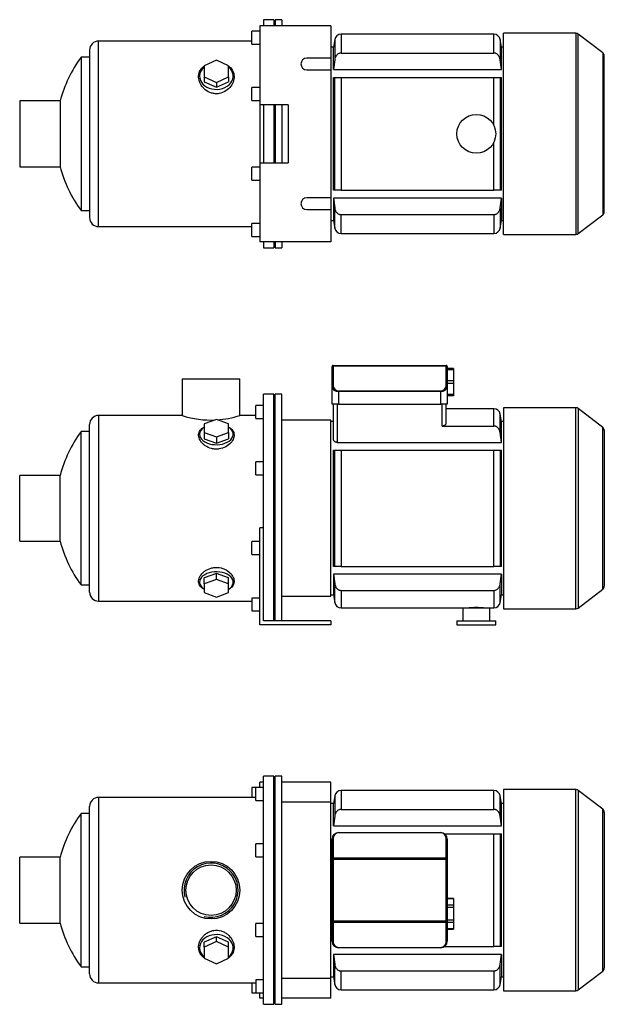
# Model space of a CAD drawing. Header units: millimetres. Extents: x 167 to 1174, y 17 to 799.
# Tile 1 of 2: x 167 to 619, y 38 to 799. Entities that reach past the tile are written whole.
import ezdxf

# ---------------------------------------------------------------- set-up
doc = ezdxf.new("R2010")
doc.units = ezdxf.units.MM
for name, color, linetype in [('BASETTA_MEC_80_T', 7, 'Continuous'), ('CARCASSA_MEC_80-', 7, 'Continuous'), ('COPRIVENTOLA_MEC', 7, 'Continuous'), ('CORPO_MH_9_[4]', 7, 'Continuous'), ('FLANGIA_MOTORE_T', 7, 'Continuous'), ('PIEDINO_MEC_80_I', 7, 'Continuous'), ('STAFFA_3-5-9_INT', 7, 'Continuous'), ('螺栓_：_六角头_-_M20.0', 7, 'Continuous')]:
    doc.layers.add(name, color=color, linetype=linetype)

# ---------------------------------------------------------------- blocks, each defined once
blk = doc.blocks.new('SE1')
at = {"layer": 'BASETTA_MEC_80_T', "color": 7, "linetype": 'Continuous'}
for p, q in [((413.65, 170.33), (492.65, 170.33)), ((413.65, 170.33), (413.65, 170.1)), ((492.65, 170.1), (413.65, 170.1)), ((492.65, 170.33), (492.65, 170.1)), ((408.65, 150.35), (408.65, 165.33)), ((409.45, 165.9), (409.45, 150.92)), ((496.85, 150.92), (496.85, 165.9)), ((497.65, 165.33), (497.65, 150.35)), ((408.65, 149.5), (408.65, 150.35)), ((408.65, 102.16), (408.65, 149.5)), ((409.45, 149.5), (408.65, 149.5)), ((409.45, 150.92), (496.85, 150.92)), ((409.45, 150.92), (409.45, 149.5)), ((496.85, 149.5), (409.45, 149.5)), ((409.45, 149.5), (409.45, 102.16)), ((496.85, 149.5), (496.85, 150.92)), ((496.85, 102.16), (496.85, 149.5)), ((497.65, 149.5), (496.85, 149.5)), ((497.65, 150.35), (497.65, 149.5)), ((497.65, 149.5), (497.65, 102.16)), ((408.65, 101.31), (408.65, 102.16)), ((409.45, 102.16), (408.65, 102.16)), ((408.65, 86.33), (408.65, 101.31)), ((409.45, 102.16), (496.85, 102.16)), ((409.45, 102.16), (409.45, 100.75)), ((496.85, 100.75), (409.45, 100.75)), ((409.45, 100.75), (409.45, 85.77)), ((496.85, 100.75), (496.85, 102.16)), ((497.65, 102.16), (496.85, 102.16)), ((496.85, 85.77), (496.85, 100.75)), ((497.65, 102.16), (497.65, 101.31)), ((497.65, 101.31), (497.65, 86.33)), ((413.65, 81.57), (492.65, 81.57)), ((413.65, 81.57), (413.65, 81.33)), ((492.65, 81.33), (413.65, 81.33)), ((492.65, 81.57), (492.65, 81.33))]:
    blk.add_line(p, q, dxfattribs=at)
for centre, radius, start, end in [((413.65, 165.33), 5, 90, 180), ((413.65, 165.9), 4.2, 90, 180), ((492.65, 165.33), 5, 0, 90), ((492.65, 165.9), 4.2, 0, 90), ((413.65, 86.33), 5, 180, 270), ((413.65, 85.77), 4.2, 180, 270), ((492.65, 86.33), 5, 270, 0), ((492.65, 85.77), 4.2, 270, 0)]:
    blk.add_arc(centre, radius, start, end, dxfattribs=at)
for centre, major_axis, start_param, end_param in [((409.45, 165.33), (-0.8, 0), 4.712389, 6.283185), ((496.85, 165.33), (0.8, 0), 0, 1.570796), ((409.45, 150.35), (0.8, 0), 1.570796, 3.141593), ((496.85, 150.35), (0.8, 0), 0, 1.570796), ((409.45, 101.31), (0.8, 0), 3.141593, 4.712389), ((496.85, 101.31), (0.8, 0), 4.712389, 6.283185), ((409.45, 86.33), (0.8, 0), 3.141593, 4.712389), ((496.85, 86.33), (-0.8, 0), 1.570796, 3.141593)]:
    blk.add_ellipse(centre, major_axis=major_axis, ratio=0.707107, start_param=start_param, end_param=end_param, dxfattribs=at)
at = {"layer": 'CARCASSA_MEC_80-', "color": 7, "linetype": 'Continuous'}
for p, q in [((410.69, 198.7), (409.65, 192.83)), ((410.69, 198.7), (410.69, 183.15)), ((415.61, 202.83), (415.61, 188.31)), ((533.7, 202.83), (415.61, 202.83)), ((533.7, 188.31), (533.7, 202.83)), ((538.62, 183.15), (538.62, 198.7)), ((539.65, 192.83), (538.62, 198.7)), ((409.65, 192.83), (407.65, 192.83)), ((409.65, 175.47), (409.65, 192.83)), ((539.65, 175.47), (539.65, 192.83)), ((541.15, 192.83), (539.65, 192.83)), ((410.69, 183.15), (409.65, 175.47)), ((415.61, 188.31), (533.7, 188.31)), ((539.65, 175.47), (538.62, 183.15)), ((409.65, 175.47), (539.65, 175.47)), ((495.65, 169.33), (533.7, 169.33)), ((533.7, 82.33), (533.7, 169.33)), ((533.7, 169.33), (538.62, 169.33)), ((538.62, 169.33), (539.65, 169.33)), ((538.62, 169.33), (538.62, 82.33)), ((539.65, 82.33), (539.65, 169.33)), ((539.65, 76.19), (409.65, 76.19)), ((409.65, 76.19), (409.65, 58.83)), ((495.65, 82.33), (533.7, 82.33)), ((538.62, 82.33), (533.7, 82.33)), ((539.65, 82.33), (538.62, 82.33)), ((538.62, 68.52), (539.65, 76.19)), ((539.65, 76.19), (539.65, 58.83)), ((410.69, 52.96), (410.69, 68.52)), ((538.62, 52.96), (538.62, 68.52)), ((415.61, 63.35), (533.7, 63.35)), ((415.61, 48.83), (415.61, 63.35)), ((533.7, 63.35), (533.7, 48.83)), ((407.65, 58.83), (409.65, 58.83)), ((409.65, 58.83), (410.69, 52.96)), ((538.62, 52.96), (539.65, 58.83)), ((539.65, 58.83), (541.15, 58.83)), ((415.61, 48.83), (533.7, 48.83))]:
    blk.add_line(p, q, dxfattribs=at)
for centre, start, end in [((415.61, 197.83), 90, 170), ((533.7, 197.83), 10, 90), ((415.61, 53.83), 190, 270), ((533.7, 53.83), 270, 350)]:
    blk.add_arc(centre, 5, start, end, dxfattribs=at)
for points, knots in [([(415.61, 188.31), (415.29, 188.31), (414.97, 188.28), (414.34, 188.12), (414.03, 188.01), (413.45, 187.72), (413.18, 187.54), (412.66, 187.14), (412.43, 186.91), (412.01, 186.43), (411.81, 186.16), (411.48, 185.61), (411.33, 185.32), (411.07, 184.72), (410.97, 184.41), (410.8, 183.79), (410.73, 183.47), (410.69, 183.15)], [0, 0, 0, 0, 0.125, 0.125, 0.25, 0.25, 0.375, 0.375, 0.5, 0.5, 0.625, 0.625, 0.75, 0.75, 0.875, 0.875, 1, 1, 1, 1]), ([(538.62, 183.15), (538.53, 183.79), (538.36, 184.41), (537.99, 185.31), (537.84, 185.6), (537.5, 186.15), (537.31, 186.42), (536.89, 186.9), (536.65, 187.13), (536.14, 187.54), (535.87, 187.71), (535.43, 187.93), (535.28, 188), (534.98, 188.11), (534.82, 188.16), (534.35, 188.27), (534.02, 188.31), (533.7, 188.31)], [0, 0, 0, 0, 0.25, 0.25, 0.375, 0.375, 0.5, 0.5, 0.625, 0.625, 0.75, 0.75, 0.8125, 0.8125, 0.875, 0.875, 1, 1, 1, 1]), ([(410.69, 68.52), (410.78, 67.87), (410.95, 67.25), (411.32, 66.36), (411.47, 66.07), (411.81, 65.51), (412, 65.25), (412.42, 64.76), (412.66, 64.53), (413.17, 64.13), (413.44, 63.95), (413.88, 63.73), (414.03, 63.67), (414.33, 63.55), (414.49, 63.51), (414.96, 63.39), (415.29, 63.35), (415.61, 63.35)], [0, 0, 0, 0, 0.25, 0.25, 0.375, 0.375, 0.5, 0.5, 0.625, 0.625, 0.75, 0.75, 0.8125, 0.8125, 0.875, 0.875, 1, 1, 1, 1]), ([(533.7, 63.35), (534.02, 63.35), (534.34, 63.39), (534.97, 63.54), (535.28, 63.66), (535.86, 63.95), (536.13, 64.12), (536.65, 64.53), (536.88, 64.75), (537.3, 65.24), (537.5, 65.51), (537.83, 66.06), (537.98, 66.35), (538.23, 66.94), (538.34, 67.25), (538.51, 67.88), (538.58, 68.2), (538.62, 68.52)], [0, 0, 0, 0, 0.125, 0.125, 0.25, 0.25, 0.375, 0.375, 0.5, 0.5, 0.625, 0.625, 0.75, 0.75, 0.875, 0.875, 1, 1, 1, 1])]:
    blk.add_open_spline(points, degree=3, knots=knots, dxfattribs=at)
blk.add_open_spline([(409.65, 76.19), (409.99, 73.63), (410.33, 71.08), (410.69, 68.52)], degree=3, dxfattribs=at)
at = {"layer": 'COPRIVENTOLA_MEC', "color": 7, "linetype": 'Continuous'}
for p, q in [((541.15, 203.58), (541.15, 48.08)), ((597.14, 203.58), (541.15, 203.58)), ((597.14, 48.08), (597.14, 203.58)), ((598.96, 202.96), (598.96, 48.7)), ((617.98, 188.37), (598.96, 202.96)), ((617.98, 63.3), (617.98, 188.37)), ((619.15, 185.99), (619.15, 65.68)), ((598.96, 48.7), (617.98, 63.3)), ((541.15, 48.08), (597.14, 48.08))]:
    blk.add_line(p, q, dxfattribs=at)
for centre, start, end in [((597.14, 200.58), 52.5, 90), ((616.15, 185.99), 0, 52.5), ((616.15, 65.68), 307.5, 0), ((597.14, 51.08), 270, 307.5)]:
    blk.add_arc(centre, 3, start, end, dxfattribs=at)
at = {"layer": 'CORPO_MH_9_[4]', "color": 7, "linetype": 'Continuous'}
for p, q in [((355.65, 37.58), (355.65, 214.08)), ((363.65, 214.08), (355.65, 214.08)), ((363.65, 37.58), (363.65, 214.08)), ((349.65, 195.21), (349.65, 205.21)), ((355.65, 205.21), (349.65, 205.21)), ((221.05, 61.08), (221.05, 190.58)), ((228.05, 197.58), (228.05, 54.08)), ((349.65, 197.58), (228.05, 197.58)), ((349.65, 195.21), (355.65, 195.21)), ((214.5, 66.58), (214.5, 185.08)), ((221.05, 185.08), (214.5, 185.08)), ((349.65, 151.64), (349.65, 161.64)), ((355.65, 161.64), (349.65, 161.64)), ((167.05, 100.43), (167.05, 151.23)), ((198.33, 151.23), (167.05, 151.23)), ((198.33, 100.43), (198.33, 151.23)), ((349.65, 151.64), (355.65, 151.64)), ((167.05, 100.43), (198.33, 100.43)), ((349.65, 90.03), (349.65, 100.03)), ((355.65, 100.03), (349.65, 100.03)), ((319.15, 89.84), (309.65, 85.52)), ((319.15, 86.15), (309.65, 81.83)), ((309.65, 81.83), (309.65, 85.52)), ((328.65, 85.52), (319.15, 89.84)), ((319.15, 86.15), (319.15, 89.84)), ((328.65, 81.83), (319.15, 86.15)), ((328.65, 81.83), (328.65, 85.52)), ((349.65, 90.03), (355.65, 90.03)), ((309.65, 81.83), (309.65, 73.18)), ((328.65, 73.18), (328.65, 81.83)), ((309.65, 73.18), (319.15, 68.86)), ((319.15, 68.86), (328.65, 73.18)), ((214.5, 66.58), (221.05, 66.58)), ((228.05, 54.08), (349.65, 54.08)), ((349.65, 56.46), (349.65, 46.46)), ((355.65, 56.46), (349.65, 56.46)), ((349.65, 46.46), (355.65, 46.46)), ((355.65, 37.58), (363.65, 37.58))]:
    blk.add_line(p, q, dxfattribs=at)
for radius in [22.25, 19.48]:
    blk.add_circle((315.05, 125.83), radius, dxfattribs=at)
for centre, radius, start, end in [((228.05, 190.58), 7, 90, 180), ((295.05, 125.83), 100, 143.66538, 165.28566), ((315.05, 125.83), 20.95, 255, 195), ((295.05, 125.83), 100, 194.71434, 216.33462), ((228.05, 61.08), 7, 180, 270)]:
    blk.add_arc(centre, radius, start, end, dxfattribs=at)
for start_param, end_param in [(2.390244, 6.283185), (0, 0.751348)]:
    blk.add_ellipse((319.15, 81.2), major_axis=(-13, 0), ratio=0.788011, start_param=start_param, end_param=end_param, dxfattribs=at)
blk.add_open_spline([(309.65, 73.44), (309.29, 73.71), (308.95, 74), (308.07, 74.83), (307.57, 75.4), (306.29, 77.27), (305.75, 78.63), (305.3, 81.59), (305.39, 83.11), (306.24, 86.19), (306.97, 87.68), (308.52, 89.77), (309.1, 90.42), (310.4, 91.64), (311.12, 92.21), (312.68, 93.2), (313.51, 93.62), (315.26, 94.29), (316.19, 94.55), (319.02, 94.99), (320.99, 94.86), (323.72, 94.07), (324.61, 93.7), (326.26, 92.83), (327.03, 92.32), (329.16, 90.6), (330.31, 89.23), (332.01, 86.32), (332.56, 84.77), (333.01, 81.72), (332.91, 80.19), (332.07, 77.38), (331.33, 76.07), (329.83, 74.41), (329.28, 73.91), (328.68, 73.46)], degree=3, knots=[0.1389216, 0.1389216, 0.1389216, 0.1389216, 0.15625, 0.15625, 0.1875, 0.1875, 0.25, 0.25, 0.3125, 0.3125, 0.375, 0.375, 0.40625, 0.40625, 0.4375, 0.4375, 0.46875, 0.46875, 0.5, 0.5, 0.5625, 0.5625, 0.59375, 0.59375, 0.625, 0.625, 0.6875, 0.6875, 0.75, 0.75, 0.8125, 0.8125, 0.875, 0.875, 0.9041554, 0.9041554, 0.9041554, 0.9041554], dxfattribs=at)
at = {"layer": 'FLANGIA_MOTORE_T', "color": 7, "linetype": 'Continuous'}
for p, q in [((364.65, 37.58), (364.65, 214.08)), ((369.65, 214.08), (364.65, 214.08)), ((369.65, 37.58), (369.65, 214.08)), ((364.65, 212.58), (363.65, 212.58)), ((407.65, 193.83), (369.65, 193.83)), ((407.65, 57.83), (407.65, 193.83)), ((369.65, 57.83), (407.65, 57.83)), ((363.65, 39.08), (364.65, 39.08)), ((364.65, 37.58), (369.65, 37.58))]:
    blk.add_line(p, q, dxfattribs=at)
at = {"layer": 'STAFFA_3-5-9_INT', "color": 7, "linetype": 'Continuous'}
for p, q in [((355.65, 209.33), (352.65, 209.33)), ((352.65, 205.21), (352.65, 209.33)), ((407.65, 209.33), (369.65, 209.33)), ((407.65, 193.83), (407.65, 209.33)), ((346.65, 205.21), (346.65, 197.58)), ((349.65, 205.21), (346.65, 205.21)), ((346.65, 54.08), (346.65, 46.46)), ((407.65, 42.33), (407.65, 57.83)), ((346.65, 46.46), (349.65, 46.46)), ((352.65, 42.33), (352.65, 46.46)), ((355.65, 42.33), (352.65, 42.33)), ((407.65, 42.33), (369.65, 42.33))]:
    blk.add_line(p, q, dxfattribs=at)
at = {"layer": '螺栓_：_六角头_-_M20.0', "color": 7, "linetype": 'Continuous'}
for p, q in [((502.65, 119.29), (497.65, 119.29)), ((502.65, 119.02), (497.65, 119.02)), ((502.65, 119.29), (502.65, 119.02)), ((502.65, 119.02), (502.65, 114.11)), ((502.65, 114.11), (497.65, 114.11)), ((502.65, 112.38), (497.65, 112.38)), ((502.65, 114.11), (502.65, 112.38)), ((502.65, 112.38), (502.65, 102.56)), ((502.65, 102.56), (497.65, 102.56)), ((502.65, 100.83), (497.65, 100.83)), ((502.65, 102.56), (502.65, 100.83)), ((502.65, 100.83), (502.65, 95.93)), ((502.65, 95.93), (497.65, 95.93)), ((497.65, 95.66), (502.65, 95.66)), ((502.65, 95.93), (502.65, 95.66))]:
    blk.add_line(p, q, dxfattribs=at)
blk = doc.blocks.new('SE2')
at = {"layer": 'BASETTA_MEC_80_T', "color": 7, "linetype": 'Continuous'}
for p, q in [((408.65, 530.42), (408.65, 530.78)), ((408.65, 515.44), (408.65, 530.42)), ((409.45, 531.58), (496.85, 531.58)), ((409.45, 531.58), (409.45, 530.99)), ((496.85, 530.99), (409.45, 530.99)), ((409.45, 530.99), (409.45, 516.01)), ((496.85, 530.99), (496.85, 531.58)), ((496.85, 516.01), (496.85, 530.99)), ((497.65, 530.78), (497.65, 530.42)), ((497.65, 530.42), (497.65, 515.44)), ((408.65, 501.58), (408.65, 515.44)), ((413.65, 511.81), (492.65, 511.81)), ((413.65, 511.81), (413.65, 511.24)), ((413.65, 511.24), (413.65, 501.58)), ((492.65, 511.24), (413.65, 511.24)), ((492.65, 511.81), (492.65, 511.24)), ((492.65, 501.58), (492.65, 511.24)), ((497.65, 515.44), (497.65, 501.58)), ((413.65, 501.58), (408.65, 501.58)), ((413.65, 501.58), (492.65, 501.58)), ((497.65, 501.58), (492.65, 501.58))]:
    blk.add_line(p, q, dxfattribs=at)
for centre, radius, start, end in [((409.45, 530.78), 0.8, 90, 180), ((496.85, 530.78), 0.8, 0, 90), ((413.65, 516.01), 4.2, 180, 270), ((492.65, 516.01), 4.2, 270, 0)]:
    blk.add_arc(centre, radius, start, end, dxfattribs=at)
for centre, major_axis, ratio, start_param, end_param in [((409.45, 530.42), (0.8, 0), 0.707107, 1.570796, 3.141593), ((496.85, 530.42), (0.8, 0), 0.707107, 0, 1.570796), ((409.45, 515.44), (0.8, 0), 0.707107, 1.570796, 3.141593), ((413.65, 515.44), (5, 0), 0.84, 3.141593, 4.712389), ((492.65, 515.44), (5, 0), 0.84, 4.712389, 6.283185), ((496.85, 515.44), (-0.8, 0), 0.707107, 3.141593, 4.712389)]:
    blk.add_ellipse(centre, major_axis=major_axis, ratio=ratio, start_param=start_param, end_param=end_param, dxfattribs=at)
at = {"layer": 'CARCASSA_MEC_80-', "color": 7, "linetype": 'Continuous'}
for p, q in [((409.65, 474.45), (409.65, 501.58)), ((412.65, 501.58), (412.65, 472.03)), ((493.65, 484.61), (493.65, 501.58)), ((496.65, 501.58), (496.65, 486.56)), ((533.7, 498.08), (496.65, 498.08)), ((533.7, 484.61), (533.7, 498.08)), ((409.65, 488.08), (407.65, 488.08)), ((538.62, 479.53), (538.62, 493.94)), ((539.65, 488.08), (538.62, 493.94)), ((539.65, 472.03), (539.65, 488.08)), ((541.15, 488.08), (539.65, 488.08)), ((493.65, 484.61), (533.7, 484.61)), ((412.65, 472.03), (539.65, 472.03)), ((539.65, 472.03), (538.62, 479.53)), ((409.65, 376.08), (409.65, 466.08)), ((409.65, 466.08), (410.69, 466.08)), ((410.69, 376.08), (410.69, 466.08)), ((410.69, 466.08), (415.61, 466.08)), ((415.61, 466.08), (533.7, 466.08)), ((415.61, 466.08), (415.61, 376.08)), ((533.7, 376.08), (533.7, 466.08)), ((533.7, 466.08), (538.62, 466.08)), ((538.62, 466.08), (539.65, 466.08)), ((538.62, 466.08), (538.62, 376.08)), ((539.65, 376.08), (539.65, 466.08)), ((410.69, 376.08), (409.65, 376.08)), ((415.61, 376.08), (410.69, 376.08)), ((415.61, 376.08), (533.7, 376.08)), ((538.62, 376.08), (533.7, 376.08)), ((539.65, 376.08), (538.62, 376.08)), ((539.65, 370.12), (409.65, 370.12)), ((409.65, 370.12), (409.65, 354.08)), ((409.65, 370.12), (410.69, 362.62)), ((538.62, 362.62), (539.65, 370.12)), ((539.65, 370.12), (539.65, 354.08)), ((410.69, 348.21), (410.69, 362.62)), ((538.62, 348.21), (538.62, 362.62)), ((407.65, 354.08), (409.65, 354.08)), ((409.65, 354.08), (410.69, 348.21)), ((415.61, 357.54), (533.7, 357.54)), ((415.61, 357.54), (415.61, 344.08)), ((533.7, 357.54), (533.7, 344.08)), ((538.62, 348.21), (539.65, 354.08)), ((539.65, 354.08), (541.15, 354.08)), ((415.61, 344.08), (509.65, 344.08)), ((530.65, 344.08), (533.7, 344.08))]:
    blk.add_line(p, q, dxfattribs=at)
for centre, radius, start, end in [((533.7, 493.08), 5, 10, 90), ((415.61, 349.08), 5, 190, 270), ((520.15, 267.26), 77.01, 85.9047, 94.0953), ((533.7, 349.08), 5, 270, 350)]:
    blk.add_arc(centre, radius, start, end, dxfattribs=at)
for points, knots in [([(496.65, 486.56), (496.65, 486.34), (496.59, 486.11), (496.39, 485.78), (496.31, 485.67), (496.11, 485.46), (496, 485.36), (495.74, 485.17), (495.59, 485.08), (495.26, 484.92), (495.09, 484.85), (494.71, 484.74), (494.51, 484.69), (494.09, 484.63), (493.87, 484.61), (493.65, 484.61)], [0, 0, 0, 0, 0.25, 0.25, 0.375, 0.375, 0.5, 0.5, 0.625, 0.625, 0.75, 0.75, 0.875, 0.875, 1, 1, 1, 1]), ([(538.62, 479.53), (538.53, 480.18), (538.36, 480.79), (537.98, 481.67), (537.83, 481.96), (537.49, 482.5), (537.3, 482.76), (536.87, 483.24), (536.63, 483.46), (536.13, 483.86), (535.85, 484.03), (535.42, 484.24), (535.27, 484.31), (534.97, 484.41), (534.81, 484.46), (534.34, 484.57), (534.02, 484.61), (533.7, 484.61)], [0, 0, 0, 0, 0.25, 0.25, 0.375, 0.375, 0.5, 0.5, 0.625, 0.625, 0.75, 0.75, 0.8125, 0.8125, 0.875, 0.875, 1, 1, 1, 1]), ([(412.65, 472.03), (412.43, 472.03), (412.21, 472.06), (411.77, 472.14), (411.57, 472.2), (411.18, 472.35), (411.01, 472.44), (410.69, 472.65), (410.54, 472.76), (410.29, 472.99), (410.18, 473.12), (409.99, 473.37), (409.91, 473.5), (409.78, 473.77), (409.73, 473.9), (409.67, 474.18), (409.65, 474.31), (409.65, 474.45)], [0, 0, 0, 0, 0.125, 0.125, 0.25, 0.25, 0.375, 0.375, 0.5, 0.5, 0.625, 0.625, 0.75, 0.75, 0.875, 0.875, 1, 1, 1, 1]), ([(410.69, 362.62), (410.78, 361.98), (410.95, 361.36), (411.33, 360.48), (411.48, 360.19), (411.82, 359.65), (412.01, 359.39), (412.44, 358.91), (412.68, 358.69), (413.18, 358.29), (413.45, 358.12), (413.89, 357.91), (414.04, 357.84), (414.34, 357.74), (414.5, 357.69), (414.97, 357.58), (415.29, 357.54), (415.61, 357.54)], [0, 0, 0, 0, 0.25, 0.25, 0.375, 0.375, 0.5, 0.5, 0.625, 0.625, 0.75, 0.75, 0.8125, 0.8125, 0.875, 0.875, 1, 1, 1, 1]), ([(533.7, 357.54), (534.02, 357.54), (534.34, 357.58), (534.96, 357.72), (535.27, 357.84), (535.84, 358.12), (536.12, 358.29), (536.63, 358.68), (536.86, 358.9), (537.29, 359.38), (537.48, 359.64), (537.83, 360.18), (537.97, 360.47), (538.23, 361.06), (538.34, 361.36), (538.51, 361.98), (538.57, 362.3), (538.62, 362.62)], [0, 0, 0, 0, 0.125, 0.125, 0.25, 0.25, 0.375, 0.375, 0.5, 0.5, 0.625, 0.625, 0.75, 0.75, 0.875, 0.875, 1, 1, 1, 1])]:
    blk.add_open_spline(points, degree=3, knots=knots, dxfattribs=at)
at = {"layer": 'COPRIVENTOLA_MEC', "color": 7, "linetype": 'Continuous'}
for p, q in [((541.15, 498.83), (541.15, 343.33)), ((597.14, 498.83), (541.15, 498.83)), ((597.14, 343.33), (597.14, 498.83)), ((598.96, 498.21), (598.96, 343.95)), ((617.98, 483.61), (598.96, 498.21)), ((617.98, 358.54), (617.98, 483.61)), ((619.15, 481.23), (619.15, 360.92)), ((598.96, 343.95), (617.98, 358.54)), ((541.15, 343.33), (597.14, 343.33))]:
    blk.add_line(p, q, dxfattribs=at)
for centre, start, end in [((597.14, 495.83), 52.5, 90), ((616.15, 481.23), 0, 52.5), ((616.15, 360.92), 307.5, 0), ((597.14, 346.33), 270, 307.5)]:
    blk.add_arc(centre, 3, start, end, dxfattribs=at)
at = {"layer": 'CORPO_MH_9_[4]', "color": 7, "linetype": 'Continuous'}
for p, q in [((292.8, 521.08), (337.3, 521.08)), ((292.8, 521.08), (292.8, 492.82)), ((337.3, 492.83), (337.3, 521.08)), ((355.65, 392.51), (355.65, 509.33)), ((363.65, 509.33), (355.65, 509.33)), ((363.65, 334.08), (363.65, 509.33)), ((349.65, 490.45), (349.65, 500.45)), ((355.65, 500.45), (349.65, 500.45)), ((228.05, 492.83), (228.05, 349.33)), ((292.82, 492.83), (228.05, 492.83)), ((319.15, 489.69), (309.65, 486.31)), ((328.65, 486.31), (319.15, 489.69)), ((349.65, 492.83), (337.3, 492.83)), ((349.65, 490.45), (355.65, 490.45)), ((214.5, 361.83), (214.5, 480.33)), ((221.05, 480.33), (214.5, 480.33)), ((221.05, 356.33), (221.05, 485.83)), ((309.65, 486.31), (309.65, 479.56)), ((328.65, 479.56), (328.65, 486.31)), ((309.65, 479.56), (309.65, 474.83)), ((309.65, 479.56), (319.15, 476.18)), ((309.65, 474.83), (319.15, 471.45)), ((319.15, 476.18), (328.65, 479.56)), ((319.15, 476.18), (319.15, 471.45)), ((319.15, 471.45), (328.65, 474.83)), ((328.65, 479.56), (328.65, 474.83)), ((349.65, 446.88), (349.65, 456.88)), ((355.65, 456.88), (349.65, 456.88)), ((167.05, 395.68), (167.05, 446.48)), ((198.33, 446.48), (167.05, 446.48)), ((198.33, 395.68), (198.33, 446.48)), ((349.65, 446.88), (355.65, 446.88)), ((167.05, 395.68), (198.33, 395.68)), ((319.15, 370.7), (309.65, 367.32)), ((309.65, 362.59), (309.65, 367.32)), ((319.15, 365.97), (309.65, 362.59)), ((328.65, 367.32), (319.15, 370.7)), ((319.15, 365.97), (319.15, 370.7)), ((328.65, 362.59), (319.15, 365.97)), ((328.65, 362.59), (328.65, 367.32)), ((214.5, 361.83), (221.05, 361.83)), ((309.65, 362.59), (309.65, 355.84)), ((328.65, 355.84), (328.65, 362.59)), ((309.65, 355.84), (319.15, 352.46)), ((319.15, 352.46), (328.65, 355.84)), ((228.05, 349.33), (346.65, 349.33))]:
    blk.add_line(p, q, dxfattribs=at)
for centre, radius, start, end in [((228.05, 485.83), 7, 90, 180), ((315.05, 560.97), 71.69, 251.91823, 272.61723), ((315.05, 560.97), 71.69, 273.78942, 288.08177), ((295.05, 421.08), 100, 143.66538, 165.28566), ((295.05, 421.08), 100, 194.71434, 216.33462), ((228.05, 356.33), 7, 180, 270)]:
    blk.add_arc(centre, radius, start, end, dxfattribs=at)
for centre, start_param, end_param in [((319.15, 478.21), 0, 3.892941), ((319.15, 478.21), 5.531837, 6.283185), ((319.15, 363.94), 2.390244, 6.283185), ((319.15, 363.94), 0, 0.751348)]:
    blk.add_ellipse(centre, major_axis=(-13, 0), ratio=0.615661, start_param=start_param, end_param=end_param, dxfattribs=at)
for points, knots in [([(321.14, 466.92), (320.18, 466.8), (319.23, 466.76), (317.33, 466.87), (316.38, 467.02), (313.65, 467.7), (311.97, 468.48), (309.85, 469.91), (309.2, 470.44), (308.07, 471.54), (307.57, 472.12), (306.29, 473.92), (305.75, 475.15), (305.3, 477.59), (305.39, 478.75), (306.24, 480.91), (306.97, 481.86), (308.49, 483.08), (309.03, 483.44), (309.63, 483.76)], [0, 0, 0, 0, 0.03125, 0.03125, 0.0625, 0.0625, 0.125, 0.125, 0.15625, 0.15625, 0.1875, 0.1875, 0.25, 0.25, 0.3125, 0.3125, 0.375, 0.375, 0.4043708, 0.4043708, 0.4043708, 0.4043708]), ([(328.68, 483.76), (329.68, 483.22), (330.51, 482.6), (332.01, 480.99), (332.56, 479.94), (333.01, 477.69), (332.91, 476.47), (332.07, 474.03), (331.33, 472.79), (329.28, 470.51), (327.95, 469.44), (324.85, 467.79), (323.04, 467.17), (321.14, 466.92)], [0.6394434, 0.6394434, 0.6394434, 0.6394434, 0.6875, 0.6875, 0.75, 0.75, 0.8125, 0.8125, 0.875, 0.875, 0.9375, 0.9375, 1, 1, 1, 1]), ([(309.65, 358.38), (309.29, 358.57), (308.95, 358.78), (308.07, 359.38), (307.57, 359.79), (306.29, 361.17), (305.75, 362.2), (305.3, 364.47), (305.39, 365.67), (306.24, 368.13), (306.97, 369.35), (308.52, 371.08), (309.1, 371.62), (310.4, 372.64), (311.12, 373.11), (312.68, 373.95), (313.51, 374.31), (315.26, 374.88), (316.19, 375.1), (319.02, 375.47), (320.99, 375.36), (323.72, 374.69), (324.61, 374.38), (326.26, 373.64), (327.03, 373.21), (329.16, 371.76), (330.31, 370.63), (332.01, 368.25), (332.56, 366.99), (333.01, 364.57), (332.91, 363.39), (332.07, 361.25), (331.33, 360.28), (329.83, 359.07), (329.28, 358.72), (328.68, 358.39)], [0.1389216, 0.1389216, 0.1389216, 0.1389216, 0.15625, 0.15625, 0.1875, 0.1875, 0.25, 0.25, 0.3125, 0.3125, 0.375, 0.375, 0.40625, 0.40625, 0.4375, 0.4375, 0.46875, 0.46875, 0.5, 0.5, 0.5625, 0.5625, 0.59375, 0.59375, 0.625, 0.625, 0.6875, 0.6875, 0.75, 0.75, 0.8125, 0.8125, 0.875, 0.875, 0.9041554, 0.9041554, 0.9041554, 0.9041554])]:
    blk.add_open_spline(points, degree=3, knots=knots, dxfattribs=at)
at = {"layer": 'FLANGIA_MOTORE_T', "color": 7, "linetype": 'Continuous'}
for p, q in [((364.65, 507.83), (363.65, 507.83)), ((364.65, 334.08), (364.65, 509.33)), ((369.65, 509.33), (364.65, 509.33)), ((369.65, 334.08), (369.65, 509.33)), ((407.65, 489.08), (369.65, 489.08)), ((407.65, 353.08), (407.65, 489.08)), ((369.65, 353.08), (407.65, 353.08)), ((363.65, 334.33), (364.65, 334.33))]:
    blk.add_line(p, q, dxfattribs=at)
at = {"layer": 'PIEDINO_MEC_80_I', "color": 7, "linetype": 'Continuous'}
for p, q in [((509.65, 344.08), (530.65, 344.08)), ((509.65, 344.08), (509.65, 334.08)), ((530.65, 334.08), (530.65, 344.08)), ((505.15, 334.08), (535.15, 334.08)), ((505.15, 334.08), (505.15, 331.08)), ((505.15, 331.08), (535.15, 331.08)), ((535.15, 331.08), (535.15, 334.08))]:
    blk.add_line(p, q, dxfattribs=at)
at = {"layer": 'STAFFA_3-5-9_INT', "color": 7, "linetype": 'Continuous'}
for p, q in [((352.65, 331.08), (352.65, 406.08)), ((355.65, 406.08), (352.65, 406.08)), ((346.65, 385.27), (346.65, 395.27)), ((352.65, 395.27), (346.65, 395.27)), ((355.65, 334.08), (355.65, 392.51)), ((346.65, 385.27), (352.65, 385.27)), ((346.65, 351.7), (346.65, 341.7)), ((352.65, 351.7), (346.65, 351.7)), ((346.65, 341.7), (352.65, 341.7)), ((407.65, 331.08), (352.65, 331.08)), ((407.65, 334.08), (355.65, 334.08)), ((407.65, 334.08), (407.65, 331.08))]:
    blk.add_line(p, q, dxfattribs=at)
at = {"layer": '螺栓_：_六角头_-_M20.0', "color": 7, "linetype": 'Continuous'}
for p, q in [((502.65, 529.08), (497.65, 529.08)), ((502.65, 528.08), (497.65, 528.08)), ((502.65, 529.08), (502.65, 528.08)), ((502.65, 528.08), (502.65, 519.58)), ((502.65, 519.58), (497.65, 519.58)), ((502.65, 519.58), (502.65, 517.58)), ((502.65, 517.58), (497.65, 517.58)), ((502.65, 517.58), (502.65, 509.08)), ((502.65, 509.08), (497.65, 509.08)), ((502.65, 508.08), (497.65, 508.08)), ((502.65, 509.08), (502.65, 508.08))]:
    blk.add_line(p, q, dxfattribs=at)
blk = doc.blocks.new('SE3')
at = {"layer": 'CARCASSA_MEC_80-', "color": 7, "linetype": 'Continuous'}
for p, q in [((415.61, 787.55), (415.61, 773.04)), ((533.7, 787.55), (415.61, 787.55)), ((533.7, 773.04), (533.7, 787.55)), ((409.65, 777.55), (407.65, 777.55)), ((410.69, 783.42), (409.65, 777.55)), ((409.65, 760.19), (409.65, 777.55)), ((410.69, 783.42), (410.69, 767.87)), ((538.62, 783.42), (538.62, 767.87)), ((539.65, 777.55), (538.62, 783.42)), ((539.65, 760.19), (539.65, 777.55)), ((541.15, 777.55), (539.65, 777.55)), ((415.61, 773.04), (533.7, 773.04)), ((539.65, 760.19), (538.62, 767.87)), ((409.65, 760.19), (539.65, 760.19)), ((409.65, 667.05), (409.65, 754.05)), ((409.65, 754.05), (410.69, 754.05)), ((410.69, 667.05), (410.69, 754.05)), ((410.69, 754.05), (415.61, 754.05)), ((415.61, 754.05), (533.7, 754.05)), ((415.61, 754.05), (415.61, 667.05)), ((533.7, 717.01), (533.7, 754.05)), ((533.7, 754.05), (538.62, 754.05)), ((538.62, 754.05), (539.65, 754.05)), ((538.62, 754.05), (538.62, 667.05)), ((539.65, 667.05), (539.65, 754.05)), ((533.7, 667.05), (533.7, 704.1)), ((410.69, 667.05), (409.65, 667.05)), ((415.61, 667.05), (410.69, 667.05)), ((415.61, 667.05), (533.7, 667.05)), ((538.62, 667.05), (533.7, 667.05)), ((539.65, 667.05), (538.62, 667.05)), ((539.65, 660.92), (409.65, 660.92)), ((409.65, 660.92), (409.65, 643.55)), ((409.65, 660.92), (410.69, 653.24)), ((538.62, 653.24), (539.65, 660.92)), ((539.65, 660.92), (539.65, 643.55)), ((410.69, 637.69), (410.69, 653.24)), ((415.61, 648.07), (533.7, 648.07)), ((415.61, 633.55), (415.61, 648.07)), ((533.7, 648.07), (533.7, 633.55)), ((538.62, 653.24), (538.62, 637.69)), ((407.65, 643.55), (409.65, 643.55)), ((409.65, 643.55), (410.69, 637.69)), ((538.62, 637.69), (539.65, 643.55)), ((539.65, 643.55), (541.15, 643.55)), ((415.61, 633.55), (533.7, 633.55))]:
    blk.add_line(p, q, dxfattribs=at)
for centre, start, end in [((415.61, 782.55), 90, 170), ((533.7, 782.55), 10, 90), ((415.61, 638.55), 190, 270), ((533.7, 638.55), 270, 350)]:
    blk.add_arc(centre, 5, start, end, dxfattribs=at)
for points, knots in [([(415.61, 773.04), (415.29, 773.04), (414.97, 773), (414.34, 772.84), (414.03, 772.73), (413.45, 772.44), (413.18, 772.27), (412.66, 771.86), (412.43, 771.64), (412.01, 771.15), (411.81, 770.88), (411.48, 770.33), (411.33, 770.04), (411.07, 769.44), (410.97, 769.13), (410.8, 768.51), (410.73, 768.19), (410.69, 767.87)], [0, 0, 0, 0, 0.125, 0.125, 0.25, 0.25, 0.375, 0.375, 0.5, 0.5, 0.625, 0.625, 0.75, 0.75, 0.875, 0.875, 1, 1, 1, 1]), ([(538.62, 767.87), (538.53, 768.51), (538.36, 769.14), (537.99, 770.03), (537.84, 770.32), (537.5, 770.87), (537.31, 771.14), (536.89, 771.63), (536.65, 771.86), (536.14, 772.26), (535.87, 772.43), (535.43, 772.65), (535.28, 772.72), (534.98, 772.83), (534.82, 772.88), (534.35, 773), (534.02, 773.04), (533.7, 773.04)], [0, 0, 0, 0, 0.25, 0.25, 0.375, 0.375, 0.5, 0.5, 0.625, 0.625, 0.75, 0.75, 0.8125, 0.8125, 0.875, 0.875, 1, 1, 1, 1]), ([(410.69, 653.24), (410.78, 652.59), (410.95, 651.97), (411.32, 651.08), (411.47, 650.79), (411.81, 650.23), (412, 649.97), (412.42, 649.48), (412.66, 649.25), (413.17, 648.85), (413.44, 648.67), (413.88, 648.45), (414.03, 648.39), (414.33, 648.27), (414.49, 648.23), (414.96, 648.11), (415.29, 648.07), (415.61, 648.07)], [0, 0, 0, 0, 0.25, 0.25, 0.375, 0.375, 0.5, 0.5, 0.625, 0.625, 0.75, 0.75, 0.8125, 0.8125, 0.875, 0.875, 1, 1, 1, 1]), ([(533.7, 648.07), (534.02, 648.07), (534.34, 648.11), (534.97, 648.26), (535.28, 648.38), (535.86, 648.67), (536.13, 648.84), (536.65, 649.25), (536.88, 649.47), (537.3, 649.96), (537.5, 650.23), (537.83, 650.78), (537.98, 651.07), (538.23, 651.66), (538.34, 651.97), (538.51, 652.6), (538.58, 652.92), (538.62, 653.24)], [0, 0, 0, 0, 0.125, 0.125, 0.25, 0.25, 0.375, 0.375, 0.5, 0.5, 0.625, 0.625, 0.75, 0.75, 0.875, 0.875, 1, 1, 1, 1])]:
    blk.add_open_spline(points, degree=3, knots=knots, dxfattribs=at)
blk.add_open_spline([(410.69, 767.87), (410.33, 765.31), (409.99, 762.75), (409.65, 760.19)], degree=3, dxfattribs=at)
at = {"layer": 'COPRIVENTOLA_MEC', "color": 7, "linetype": 'Continuous'}
for p, q in [((541.15, 632.8), (541.15, 788.3)), ((597.14, 788.3), (541.15, 788.3)), ((597.14, 788.3), (597.14, 632.8)), ((598.96, 633.42), (598.96, 787.68)), ((617.98, 773.09), (598.96, 787.68)), ((617.98, 773.09), (617.98, 648.02)), ((619.15, 650.4), (619.15, 770.71)), ((598.96, 633.42), (617.98, 648.02)), ((541.15, 632.8), (597.14, 632.8))]:
    blk.add_line(p, q, dxfattribs=at)
for centre, start, end in [((597.14, 785.3), 52.5, 90), ((616.15, 770.71), 0, 52.5), ((616.15, 650.4), 307.5, 0), ((597.14, 635.8), 270, 307.5)]:
    blk.add_arc(centre, 3, start, end, dxfattribs=at)
at = {"layer": 'CORPO_MH_9_[4]', "color": 7, "linetype": 'Continuous'}
for p, q in [((355.65, 798.8), (355.65, 794.05)), ((363.65, 798.8), (355.65, 798.8)), ((363.65, 798.8), (363.65, 794.05)), ((228.05, 638.8), (228.05, 782.3)), ((346.65, 782.3), (228.05, 782.3)), ((214.5, 769.8), (214.5, 651.3)), ((221.05, 769.8), (214.5, 769.8)), ((221.05, 775.3), (221.05, 645.8)), ((319.15, 767.53), (309.65, 763.21)), ((309.65, 763.21), (309.65, 754.56)), ((328.65, 763.21), (319.15, 767.53)), ((328.65, 754.56), (328.65, 763.21)), ((309.65, 754.56), (309.65, 750.87)), ((309.65, 754.56), (319.15, 750.24)), ((319.15, 750.24), (328.65, 754.56)), ((328.65, 754.56), (328.65, 750.87)), ((309.65, 750.87), (319.15, 746.55)), ((319.15, 746.55), (328.65, 750.87)), ((319.15, 750.24), (319.15, 746.55)), ((167.05, 735.95), (167.05, 685.15)), ((198.33, 735.95), (167.05, 735.95)), ((198.33, 735.95), (198.33, 685.15)), ((355.65, 733.05), (355.65, 688.05)), ((363.65, 733.05), (363.65, 688.05)), ((167.05, 685.15), (198.33, 685.15)), ((214.5, 651.3), (221.05, 651.3)), ((228.05, 638.8), (346.65, 638.8)), ((355.65, 627.05), (355.65, 622.3)), ((363.65, 627.05), (363.65, 622.3)), ((355.65, 622.3), (363.65, 622.3))]:
    blk.add_line(p, q, dxfattribs=at)
for centre, radius, start, end in [((228.05, 775.3), 7, 90, 180), ((295.05, 710.55), 100, 143.66538, 165.28566), ((295.05, 710.55), 100, 194.71434, 216.33462), ((228.05, 645.8), 7, 180, 270)]:
    blk.add_arc(centre, radius, start, end, dxfattribs=at)
for start_param, end_param in [(0, 3.892941), (5.531837, 6.283185)]:
    blk.add_ellipse((319.15, 755.19), major_axis=(-13, 0), ratio=0.788011, start_param=start_param, end_param=end_param, dxfattribs=at)
for points, knots in [([(321.14, 741.69), (320.18, 741.54), (319.23, 741.5), (317.33, 741.63), (316.38, 741.8), (313.65, 742.6), (311.97, 743.51), (309.85, 745.22), (309.2, 745.85), (308.07, 747.18), (307.57, 747.88), (306.29, 750.08), (305.75, 751.6), (305.3, 754.69), (305.39, 756.18), (306.24, 759.02), (306.97, 760.31), (308.49, 761.99), (309.03, 762.48), (309.63, 762.93)], [0, 0, 0, 0, 0.03125, 0.03125, 0.0625, 0.0625, 0.125, 0.125, 0.15625, 0.15625, 0.1875, 0.1875, 0.25, 0.25, 0.3125, 0.3125, 0.375, 0.375, 0.4043708, 0.4043708, 0.4043708, 0.4043708]), ([(328.68, 762.93), (329.68, 762.18), (330.51, 761.32), (332.01, 759.13), (332.56, 757.74), (333.01, 754.82), (332.91, 753.26), (332.07, 750.22), (331.33, 748.69), (329.28, 745.93), (327.95, 744.66), (324.85, 742.7), (323.04, 741.98), (321.14, 741.69)], [0.6394434, 0.6394434, 0.6394434, 0.6394434, 0.6875, 0.6875, 0.75, 0.75, 0.8125, 0.8125, 0.875, 0.875, 0.9375, 0.9375, 1, 1, 1, 1])]:
    blk.add_open_spline(points, degree=3, knots=knots, dxfattribs=at)
at = {"layer": 'FLANGIA_MOTORE_T', "color": 7, "linetype": 'Continuous'}
for p, q in [((364.65, 797.3), (363.65, 797.3)), ((364.65, 798.8), (364.65, 794.05)), ((369.65, 798.8), (364.65, 798.8)), ((369.65, 798.8), (369.65, 794.05)), ((407.65, 769.05), (407.65, 760.05)), ((364.65, 733.05), (364.65, 688.05)), ((369.65, 733.05), (369.65, 688.05)), ((407.65, 661.05), (407.65, 652.05)), ((364.65, 627.05), (364.65, 622.3)), ((369.65, 627.05), (369.65, 622.3)), ((363.65, 623.8), (364.65, 623.8)), ((364.65, 622.3), (369.65, 622.3))]:
    blk.add_line(p, q, dxfattribs=at)
at = {"layer": 'PIEDINO_MEC_80_I', "color": 7, "linetype": 'Continuous'}
blk.add_circle((520.15, 710.55), 15, dxfattribs=at)
at = {"layer": 'STAFFA_3-5-9_INT', "color": 7, "linetype": 'Continuous'}
for p, q in [((407.65, 794.05), (352.65, 794.05)), ((352.65, 794.05), (352.65, 733.05)), ((407.65, 794.05), (407.65, 769.05)), ((346.65, 779.93), (346.65, 789.93)), ((352.65, 789.93), (346.65, 789.93)), ((346.65, 779.93), (352.65, 779.93)), ((407.65, 769.05), (389.05, 769.05)), ((389.05, 760.05), (407.65, 760.05)), ((407.65, 760.05), (407.65, 661.05)), ((346.65, 736.36), (346.65, 746.36)), ((352.65, 746.36), (346.65, 746.36)), ((346.65, 736.36), (352.65, 736.36)), ((352.65, 733.05), (352.65, 688.05)), ((374.65, 733.05), (352.65, 733.05)), ((374.65, 733.05), (374.65, 688.05)), ((352.65, 688.05), (352.65, 627.05)), ((352.65, 688.05), (374.65, 688.05)), ((346.65, 674.75), (346.65, 684.75)), ((352.65, 684.75), (346.65, 684.75)), ((346.65, 674.75), (352.65, 674.75)), ((407.65, 661.05), (389.05, 661.05)), ((389.05, 652.05), (407.65, 652.05)), ((407.65, 652.05), (407.65, 627.05)), ((346.65, 631.18), (346.65, 641.18)), ((352.65, 641.18), (346.65, 641.18)), ((346.65, 631.18), (352.65, 631.18)), ((407.65, 627.05), (352.65, 627.05))]:
    blk.add_line(p, q, dxfattribs=at)
for centre in [(389.05, 764.55), (389.05, 656.55)]:
    blk.add_arc(centre, 4.5, 90, 270, dxfattribs=at)

msp = doc.modelspace()

# ---------------------------------------------------------------- block references
for name in ['SE3', 'SE2', 'SE1']:
    msp.add_blockref(name, (0, 0))

doc.saveas('drawing.dxf')
